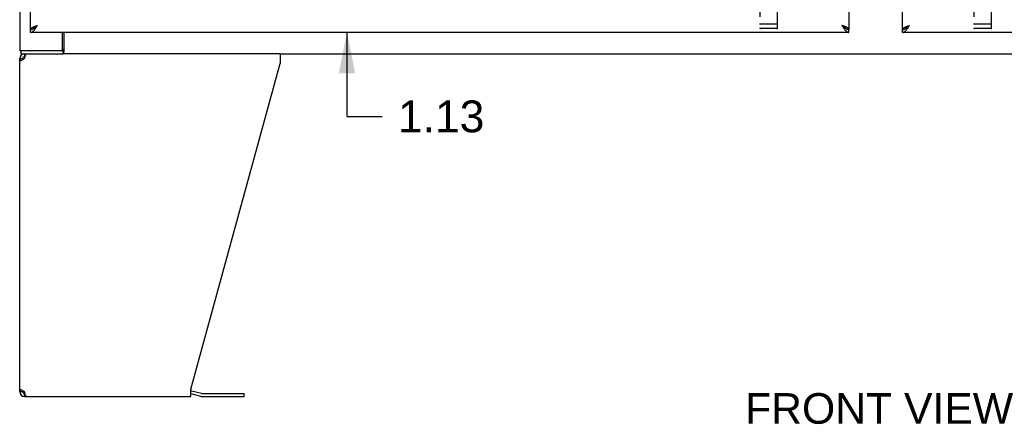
# Model space of a CAD drawing. Header units: inches. Extents: x 0 to 243, y 0 to 157.
# Tile 4 of 22: x 49 to 83, y 36 to 50. Entities that reach past the tile are written whole.
import ezdxf

# ---------------------------------------------------------------- set-up
doc = ezdxf.new("R2010")
doc.units = ezdxf.units.IN
doc.header["$LTSCALE"] = 13.357143
doc.header["$MEASUREMENT"] = 0
doc.linetypes.add('HIDDEN', pattern=[0.2, 0.1, -0.1])
doc.layers.get('0').update_dxf_attribs({"linetype": 'CONTINUOUS'})
for name, color, linetype in [('02___PRT_ALL_AXES', 7, 'CONTINUOUS'), ('DEFAULT_2', 8, 'HIDDEN'), ('DIMENSIONS', 7, 'CONTINUOUS')]:
    doc.layers.add(name, color=color, linetype=linetype)
doc.styles.get("Standard").update_dxf_attribs({"font": 'arial.ttf'})
doc.dimstyles.new('DIMSTYLE_2', dxfattribs={"dimtxt": 1.114286, "dimasz": 1.428571, "dimexe": 0.09, "dimexo": 0.07, "dimgap": 0.039, "dimtad": 0, "dimtih": 1, "dimtoh": 1, "dimzin": 4, "dimdsep": 46, "dimtxsty": 'Standard', "dimblk": '_FILLED', "dimblk1": '_FILLED', "dimblk2": '_FILLED', "dimcen": 0.09, "dimazin": 1, "dimtfac": 1, "dimtdec": 3, "dimtofl": 0, "dimtmove": 0, "dimatfit": 3, "dimldrblk": '_FILLED', "dimfxl": 1, "dimtolj": 1, "dimtzin": 4, "dimarcsym": 0})

# ---------------------------------------------------------------- blocks, each defined once
blk = doc.blocks.new('_FILLED')
at = {"color": 0, "linetype": 'ByBlock'}
blk.add_solid([(0, 0), (-1, 0.2), (-1, -0.2)], dxfattribs=at)
blk = doc.blocks.new('*D10')
at = {"layer": 'DIMENSIONS', "color": 2, "linetype": 'Continuous'}
for p, q in [((73.945, 92.119), (71.416, 92.119)), ((77.57, 92.119), (80.427, 92.119))]:
    blk.add_line(p, q, dxfattribs=at)
at = {"layer": 'DIMENSIONS', "color": 2, "linetype": 'Continuous', "xscale": 1.4285714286, "yscale": 1.4285714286, "zscale": 1.4285714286}
blk.add_blockref('_FILLED', (73.945, 92.119), dxfattribs=at)
at = {"layer": 'DIMENSIONS', "color": 2, "linetype": 'Continuous', "xscale": 1.4285714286, "yscale": 1.4285714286, "zscale": 1.4285714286, "rotation": 180}
blk.add_blockref('_FILLED', (77.57, 92.119), dxfattribs=at)
at = {"layer": 'DIMENSIONS', "color": 2, "linetype": 'Continuous', "insert": (70.859, 92.677), "char_height": 1.1143, "width": 3.02804, "attachment_point": 3, "line_spacing_factor": 0.9}
blk.add_mtext('3.63', dxfattribs=at)
blk = doc.blocks.new('*D12')
at = {"layer": 'DIMENSIONS', "color": 2, "linetype": 'Continuous'}
for p, q in [((59.977, 50.695), (59.977, 53.552)), ((59.977, 49.57), (59.977, 46.629)), ((59.977, 46.629), (61.206, 46.629))]:
    blk.add_line(p, q, dxfattribs=at)
at = {"layer": 'DIMENSIONS', "color": 2, "linetype": 'Continuous', "xscale": 1.4285714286, "yscale": 1.4285714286, "zscale": 1.4285714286}
for p, rotation in [((59.977, 50.695), 270), ((59.977, 49.57), 90)]:
    blk.add_blockref('_FILLED', p, dxfattribs=dict(at, rotation=rotation))
at = {"layer": 'DIMENSIONS', "color": 2, "linetype": 'Continuous', "insert": (61.763, 47.186), "char_height": 1.1143, "width": 3.02804, "attachment_point": 1, "line_spacing_factor": 0.9}
blk.add_mtext('1.13', dxfattribs=at)

msp = doc.modelspace()

# ---------------------------------------------------------------- linework, layer by layer
at = {"color": 3, "linetype": 'Continuous'}
for p, q in [((48.508, 120.716), (48.508, 48.924)), ((77.57, 119.966), (77.57, 49.674)), ((79.445, 49.674), (79.445, 119.966)), ((48.883, 49.674), (48.883, 54.07)), ((49.097, 49.805), (49.129, 49.817)), ((79.659, 49.805), (79.692, 49.817)), ((77.57, 49.57), (48.883, 49.57)), ((50.007, 48.987), (50.007, 49.57)), ((108.133, 49.57), (79.445, 49.57)), ((50.015, 48.924), (48.508, 48.924)), ((48.674, 48.654), (48.682, 48.68)), ((48.682, 48.68), (48.689, 48.705)), ((57.631, 48.82), (50.03, 48.82)), ((57.631, 48.82), (57.631, 48.48)), ((48.508, 36.987), (48.508, 48.654)), ((48.652, 48.64), (48.631, 48.626)), ((48.674, 48.654), (48.652, 48.64)), ((54.508, 37.069), (57.631, 48.48)), ((48.591, 37.041), (48.61, 37.028)), ((48.61, 37.028), (48.631, 37.014)), ((48.631, 37.014), (48.652, 37)), ((48.652, 37), (48.674, 36.987)), ((48.682, 36.96), (48.674, 36.987)), ((54.508, 36.82), (54.508, 37.069)), ((54.525, 37.022), (54.874, 36.929)), ((54.89, 36.927), (56.376, 36.927)), ((48.674, 36.82), (54.508, 36.82))]:
    msp.add_line(p, q, dxfattribs=at)
at = {"color": 7, "linetype": 'Continuous'}
for p, q in [((48.985, 49.703), (48.996, 49.709)), ((77.447, 49.716), (77.457, 49.709)), ((79.548, 49.703), (79.558, 49.709)), ((48.883, 49.57), (48.883, 49.674)), ((50.06, 49.57), (50.06, 48.917)), ((77.57, 49.57), (77.57, 49.674)), ((79.445, 49.57), (79.445, 49.674)), ((48.56, 48.82), (48.56, 48.924)), ((48.56, 48.82), (50.03, 48.82)), ((48.674, 48.82), (48.674, 48.716)), ((48.693, 48.716), (48.674, 48.716)), ((50.015, 48.924), (50.015, 48.82)), ((57.631, 48.82), (99.384, 48.82)), ((48.508, 48.654), (48.612, 48.654)), ((48.612, 36.987), (48.508, 36.987)), ((48.634, 36.939), (48.634, 37.012)), ((48.674, 36.924), (48.693, 36.924)), ((48.674, 36.82), (48.674, 36.924)), ((56.376, 36.823), (56.376, 36.927)), ((54.508, 36.919), (54.847, 36.828)), ((54.89, 36.823), (56.376, 36.823))]:
    msp.add_line(p, q, dxfattribs=at)
at = {"color": 3, "linetype": 'Continuous'}
for points in [[(48.883, 49.674), (48.883, 49.68), (48.885, 49.686), (48.887, 49.692), (48.891, 49.698), (48.896, 49.704), (48.901, 49.71), (48.908, 49.716), (48.916, 49.722), (48.924, 49.727), (48.933, 49.733), (48.944, 49.739), (48.955, 49.745), (48.967, 49.751), (48.979, 49.757)], [(48.979, 49.757), (48.992, 49.763), (49.006, 49.769), (49.02, 49.775), (49.035, 49.781), (49.05, 49.787), (49.065, 49.793), (49.081, 49.799), (49.097, 49.805)], [(49.026, 49.666), (49.037, 49.68), (49.047, 49.693), (49.057, 49.707), (49.067, 49.722), (49.078, 49.737), (49.088, 49.753), (49.098, 49.768), (49.109, 49.784), (49.119, 49.8), (49.129, 49.817)], [(77.474, 49.757), (77.461, 49.763), (77.447, 49.769), (77.433, 49.775), (77.418, 49.781), (77.403, 49.787), (77.387, 49.793), (77.372, 49.799), (77.356, 49.805), (77.324, 49.817)], [(77.324, 49.817), (77.334, 49.8), (77.344, 49.784), (77.354, 49.768), (77.365, 49.753), (77.375, 49.737), (77.385, 49.722), (77.395, 49.707), (77.406, 49.693), (77.416, 49.68)], [(77.57, 49.674), (77.57, 49.68), (77.568, 49.686), (77.565, 49.692), (77.562, 49.698), (77.557, 49.704), (77.551, 49.71), (77.545, 49.716), (77.537, 49.722), (77.529, 49.727), (77.519, 49.733), (77.509, 49.739), (77.498, 49.745), (77.486, 49.751), (77.474, 49.757)], [(79.445, 49.674), (79.446, 49.68), (79.447, 49.686), (79.45, 49.692), (79.453, 49.698), (79.458, 49.704), (79.464, 49.71), (79.47, 49.716), (79.478, 49.722), (79.487, 49.727), (79.496, 49.733), (79.506, 49.739), (79.517, 49.745), (79.529, 49.751), (79.541, 49.757)], [(79.541, 49.757), (79.555, 49.763), (79.568, 49.769), (79.583, 49.775), (79.597, 49.781), (79.612, 49.787), (79.628, 49.793), (79.643, 49.799), (79.659, 49.805)], [(79.589, 49.666), (79.599, 49.68), (79.609, 49.693), (79.62, 49.707), (79.63, 49.722), (79.64, 49.737), (79.65, 49.753), (79.661, 49.768), (79.671, 49.784), (79.681, 49.8), (79.692, 49.817)], [(48.883, 49.57), (48.893, 49.571), (48.903, 49.572), (48.913, 49.575), (48.924, 49.578), (48.934, 49.583), (48.944, 49.589), (48.954, 49.595), (48.965, 49.603), (48.975, 49.612), (48.985, 49.621), (48.996, 49.631), (49.006, 49.642), (49.016, 49.654), (49.026, 49.666)], [(77.416, 49.68), (77.426, 49.666), (77.437, 49.654), (77.447, 49.642), (77.457, 49.631), (77.467, 49.621), (77.478, 49.612), (77.488, 49.603), (77.498, 49.595), (77.508, 49.589), (77.519, 49.583), (77.529, 49.578), (77.539, 49.575), (77.55, 49.572), (77.56, 49.571), (77.57, 49.57)], [(79.445, 49.57), (79.455, 49.571), (79.466, 49.572), (79.476, 49.575), (79.486, 49.578), (79.496, 49.583), (79.507, 49.589), (79.517, 49.595), (79.527, 49.603), (79.537, 49.612), (79.548, 49.621), (79.558, 49.631), (79.568, 49.642), (79.579, 49.654), (79.589, 49.666)], [(48.689, 48.705), (48.697, 48.729), (48.705, 48.751), (48.712, 48.771)], [(48.712, 48.771), (48.72, 48.788), (48.727, 48.802)], [(48.727, 48.802), (48.735, 48.812), (48.743, 48.818), (48.75, 48.82)], [(50.033, 48.949), (50.031, 48.943), (50.029, 48.94), (50.028, 48.937), (50.027, 48.935), (50.026, 48.933), (50.025, 48.931), (50.023, 48.929), (50.022, 48.927), (50.02, 48.926), (50.019, 48.925), (50.017, 48.924), (50.016, 48.924), (50.015, 48.924)], [(50.06, 48.98), (50.058, 48.98), (50.056, 48.979), (50.054, 48.978), (50.052, 48.977), (50.049, 48.975), (50.047, 48.974), (50.045, 48.972), (50.044, 48.97), (50.042, 48.968), (50.041, 48.965), (50.039, 48.963), (50.038, 48.96), (50.036, 48.957), (50.035, 48.955), (50.034, 48.952), (50.033, 48.949)], [(48.556, 48.571), (48.542, 48.585), (48.53, 48.599), (48.52, 48.612), (48.513, 48.626), (48.509, 48.64), (48.508, 48.654)], [(48.591, 48.599), (48.573, 48.585), (48.556, 48.571)], [(48.631, 48.626), (48.61, 48.612), (48.591, 48.599)], [(48.508, 36.987), (48.509, 37), (48.513, 37.014), (48.52, 37.028), (48.53, 37.041), (48.542, 37.055), (48.556, 37.069)], [(48.556, 37.069), (48.573, 37.055), (48.591, 37.041)], [(48.697, 36.911), (48.689, 36.935), (48.682, 36.96)], [(48.712, 36.869), (48.705, 36.889), (48.697, 36.911)], [(48.727, 36.838), (48.72, 36.852), (48.712, 36.869)], [(48.75, 36.82), (48.743, 36.822), (48.735, 36.828), (48.727, 36.838)]]:
    msp.add_lwpolyline(points, dxfattribs=at)
at = {"color": 7, "linetype": 'Continuous'}
for points in [[(48.883, 49.674), (48.893, 49.674), (48.903, 49.675), (48.913, 49.677), (48.924, 49.679), (48.934, 49.682), (48.944, 49.685), (48.954, 49.689), (48.965, 49.693), (48.975, 49.698), (48.985, 49.703)], [(48.996, 49.709), (49.006, 49.716), (49.016, 49.723), (49.026, 49.73), (49.037, 49.737), (49.047, 49.745), (49.057, 49.753), (49.067, 49.762), (49.078, 49.771), (49.088, 49.78), (49.098, 49.789), (49.109, 49.798), (49.119, 49.807), (49.129, 49.817)], [(48.998, 49.711), (49.002, 49.717), (49.008, 49.724), (49.014, 49.731), (49.021, 49.738), (49.028, 49.745), (49.037, 49.752), (49.045, 49.76), (49.055, 49.767), (49.064, 49.774), (49.075, 49.781), (49.085, 49.788), (49.096, 49.795), (49.107, 49.802), (49.118, 49.809), (49.129, 49.817)], [(77.324, 49.817), (77.334, 49.807), (77.344, 49.798), (77.354, 49.789), (77.365, 49.78), (77.375, 49.771), (77.385, 49.762), (77.395, 49.753), (77.406, 49.745), (77.416, 49.737), (77.426, 49.73), (77.437, 49.723), (77.447, 49.716)], [(77.454, 49.711), (77.451, 49.717), (77.445, 49.724), (77.439, 49.731), (77.432, 49.738), (77.424, 49.745), (77.416, 49.752), (77.407, 49.76), (77.398, 49.767), (77.388, 49.774), (77.378, 49.781), (77.368, 49.788), (77.357, 49.795), (77.346, 49.802), (77.335, 49.809), (77.324, 49.817)], [(77.457, 49.709), (77.467, 49.703), (77.478, 49.698), (77.488, 49.693), (77.498, 49.689), (77.508, 49.685), (77.519, 49.682), (77.529, 49.679), (77.539, 49.677), (77.55, 49.675), (77.56, 49.674), (77.57, 49.674)], [(79.445, 49.674), (79.455, 49.674), (79.466, 49.675), (79.476, 49.677), (79.486, 49.679), (79.496, 49.682), (79.507, 49.685), (79.517, 49.689), (79.527, 49.693), (79.537, 49.698), (79.548, 49.703)], [(79.558, 49.709), (79.568, 49.716), (79.579, 49.723), (79.589, 49.73), (79.599, 49.737), (79.609, 49.745), (79.62, 49.753), (79.63, 49.762), (79.64, 49.771), (79.65, 49.78), (79.661, 49.789), (79.671, 49.798), (79.681, 49.807), (79.692, 49.817)], [(79.561, 49.711), (79.565, 49.717), (79.57, 49.724), (79.576, 49.731), (79.583, 49.738), (79.591, 49.745), (79.599, 49.752), (79.608, 49.76), (79.617, 49.767), (79.627, 49.774), (79.637, 49.781), (79.648, 49.788), (79.658, 49.795), (79.669, 49.802), (79.68, 49.809), (79.692, 49.817)], [(50.048, 48.881), (50.046, 48.871), (50.045, 48.866), (50.044, 48.861), (50.042, 48.856), (50.041, 48.851), (50.039, 48.846), (50.038, 48.842), (50.036, 48.838), (50.035, 48.834), (50.033, 48.831), (50.031, 48.829), (50.028, 48.826), (50.026, 48.824), (50.024, 48.822), (50.021, 48.821), (50.019, 48.821), (50.017, 48.82), (50.015, 48.82)], [(50.06, 48.917), (50.059, 48.915), (50.057, 48.912), (50.056, 48.909), (50.055, 48.905), (50.053, 48.901), (50.052, 48.896), (50.051, 48.891), (50.05, 48.886), (50.048, 48.881)], [(48.616, 48.616), (48.614, 48.626), (48.612, 48.64), (48.612, 48.654)], [(48.612, 36.987), (48.612, 37), (48.614, 37.014)]]:
    msp.add_lwpolyline(points, dxfattribs=at)
at = {"color": 3, "linetype": 'Continuous'}
for centre, radius, start, end in [((48.674, 48.654), 0.167, 90, 180), ((49.945, 48.987), 0.0625, 270, 360), ((48.674, 36.987), 0.167, 180, 270), ((54.482, 36.862), 0.167, 75, 81.039), ((54.89, 36.989), 0.0625, 255, 270)]:
    msp.add_arc(centre, radius, start, end, dxfattribs=at)
at = {"color": 7, "linetype": 'Continuous'}
for centre, radius, start, end in [((48.674, 48.654), 0.0625, 90, 180), ((48.674, 36.987), 0.0625, 180, 270), ((54.89, 36.989), 0.167, 255, 270)]:
    msp.add_arc(centre, radius, start, end, dxfattribs=at)
at = {"layer": '02___PRT_ALL_AXES', "color": 8, "linetype": 'HIDDEN'}
for p, q in [((75.04, 49.703), (74.475, 49.703)), ((82.54, 49.703), (81.975, 49.703))]:
    msp.add_line(p, q, dxfattribs=at)
at = {"layer": 'DEFAULT_2', "color": 8, "linetype": 'HIDDEN'}
for p, q in [((74.445, 51.458), (74.445, 49.733)), ((75.07, 49.733), (75.07, 51.458)), ((81.945, 51.458), (81.945, 49.733)), ((82.57, 49.733), (82.57, 51.458)), ((74.463, 49.861), (74.462, 49.861)), ((74.464, 49.861), (74.463, 49.861)), ((74.465, 49.861), (74.464, 49.861)), ((74.464, 49.861), (74.464, 49.861)), ((74.466, 49.861), (74.465, 49.861)), ((74.467, 49.861), (74.466, 49.861)), ((74.468, 49.861), (74.467, 49.861)), ((74.469, 49.861), (74.468, 49.861)), ((74.468, 49.861), (74.468, 49.861)), ((74.47, 49.861), (74.469, 49.861)), ((74.471, 49.861), (74.47, 49.861)), ((74.472, 49.861), (74.471, 49.861)), ((74.473, 49.861), (74.472, 49.861)), ((74.474, 49.861), (74.473, 49.861)), ((74.473, 49.861), (74.473, 49.861)), ((74.475, 49.861), (74.474, 49.861)), ((75.04, 49.861), (74.475, 49.861)), ((74.725, 49.703), (74.54, 49.703)), ((74.975, 49.703), (74.79, 49.703)), ((75.04, 49.861), (75.041, 49.861)), ((75.041, 49.861), (75.042, 49.861)), ((75.042, 49.861), (75.043, 49.861)), ((75.043, 49.861), (75.044, 49.861)), ((75.044, 49.861), (75.045, 49.861)), ((75.045, 49.861), (75.046, 49.861)), ((75.045, 49.861), (75.045, 49.861)), ((75.046, 49.861), (75.047, 49.861)), ((75.047, 49.861), (75.048, 49.861)), ((75.048, 49.861), (75.049, 49.861)), ((75.049, 49.861), (75.05, 49.861)), ((75.05, 49.861), (75.051, 49.861)), ((75.05, 49.861), (75.05, 49.861)), ((75.051, 49.861), (75.052, 49.861)), ((75.052, 49.861), (75.053, 49.861)), ((75.053, 49.861), (75.054, 49.861)), ((75.053, 49.861), (75.053, 49.861)), ((81.963, 49.861), (81.962, 49.861)), ((81.964, 49.861), (81.963, 49.861)), ((81.965, 49.861), (81.964, 49.861)), ((81.964, 49.861), (81.964, 49.861)), ((81.966, 49.861), (81.965, 49.861)), ((81.967, 49.861), (81.966, 49.861)), ((81.968, 49.861), (81.967, 49.861)), ((81.969, 49.861), (81.968, 49.861)), ((81.968, 49.861), (81.968, 49.861)), ((81.97, 49.861), (81.969, 49.861)), ((81.971, 49.861), (81.97, 49.861)), ((81.972, 49.861), (81.971, 49.861)), ((81.973, 49.861), (81.972, 49.861)), ((81.974, 49.861), (81.973, 49.861)), ((81.973, 49.861), (81.973, 49.861)), ((81.975, 49.861), (81.974, 49.861)), ((82.54, 49.861), (81.975, 49.861)), ((82.225, 49.703), (82.04, 49.703)), ((82.475, 49.703), (82.29, 49.703)), ((82.54, 49.861), (82.541, 49.861)), ((82.541, 49.861), (82.542, 49.861)), ((82.542, 49.861), (82.543, 49.861)), ((82.543, 49.861), (82.544, 49.861)), ((82.544, 49.861), (82.545, 49.861)), ((82.545, 49.861), (82.546, 49.861)), ((82.545, 49.861), (82.545, 49.861)), ((82.546, 49.861), (82.547, 49.861)), ((82.547, 49.861), (82.548, 49.861)), ((82.548, 49.861), (82.549, 49.861)), ((82.549, 49.861), (82.55, 49.861)), ((82.55, 49.861), (82.551, 49.861)), ((82.55, 49.861), (82.55, 49.861)), ((82.551, 49.861), (82.552, 49.861)), ((82.552, 49.861), (82.553, 49.861)), ((82.553, 49.861), (82.554, 49.861)), ((82.553, 49.861), (82.553, 49.861))]:
    msp.add_line(p, q, dxfattribs=at)
for points in [[(74.462, 49.861), (74.461, 49.861), (74.461, 49.861), (74.461, 49.861), (74.46, 49.861), (74.46, 49.862), (74.459, 49.862), (74.459, 49.862), (74.459, 49.862), (74.458, 49.862), (74.458, 49.862), (74.458, 49.862), (74.457, 49.862), (74.457, 49.862), (74.457, 49.862), (74.456, 49.862), (74.456, 49.862), (74.456, 49.862), (74.455, 49.862), (74.455, 49.862), (74.455, 49.862), (74.454, 49.863), (74.454, 49.863), (74.454, 49.863), (74.454, 49.863), (74.453, 49.863), (74.453, 49.863), (74.453, 49.863), (74.452, 49.863), (74.452, 49.863), (74.452, 49.863), (74.452, 49.863), (74.451, 49.863), (74.451, 49.863), (74.451, 49.864), (74.451, 49.864), (74.45, 49.864), (74.45, 49.864), (74.45, 49.864), (74.45, 49.864), (74.449, 49.864), (74.449, 49.864), (74.449, 49.864), (74.449, 49.864), (74.449, 49.864), (74.448, 49.865), (74.448, 49.865), (74.448, 49.865), (74.448, 49.865), (74.448, 49.865), (74.448, 49.865), (74.447, 49.865), (74.447, 49.865), (74.447, 49.865), (74.447, 49.865), (74.447, 49.865), (74.447, 49.866), (74.446, 49.866), (74.446, 49.866), (74.446, 49.866), (74.446, 49.866), (74.446, 49.866), (74.446, 49.866), (74.446, 49.866), (74.446, 49.866), (74.446, 49.867), (74.446, 49.867), (74.445, 49.867), (74.445, 49.867), (74.445, 49.867), (74.445, 49.867), (74.445, 49.867), (74.445, 49.867), (74.445, 49.867), (74.445, 49.867), (74.445, 49.868), (74.445, 49.868), (74.445, 49.868), (74.445, 49.868), (74.445, 49.868)], [(75.054, 49.861), (75.055, 49.861), (75.055, 49.861), (75.055, 49.862), (75.056, 49.862), (75.056, 49.862), (75.056, 49.862), (75.057, 49.862), (75.057, 49.862), (75.057, 49.862), (75.058, 49.862), (75.058, 49.862), (75.058, 49.862), (75.059, 49.862), (75.059, 49.862), (75.059, 49.862), (75.06, 49.862), (75.06, 49.862), (75.06, 49.862), (75.061, 49.863), (75.061, 49.863), (75.061, 49.863), (75.062, 49.863), (75.062, 49.863), (75.062, 49.863), (75.062, 49.863), (75.063, 49.863), (75.063, 49.863), (75.063, 49.863), (75.064, 49.863), (75.064, 49.863), (75.064, 49.863), (75.064, 49.864), (75.065, 49.864), (75.065, 49.864), (75.065, 49.864), (75.065, 49.864), (75.065, 49.864), (75.066, 49.864), (75.066, 49.864), (75.066, 49.864), (75.066, 49.864), (75.067, 49.864), (75.067, 49.865), (75.067, 49.865), (75.067, 49.865), (75.067, 49.865), (75.067, 49.865), (75.068, 49.865), (75.068, 49.865), (75.068, 49.865), (75.068, 49.865), (75.068, 49.865), (75.068, 49.865), (75.069, 49.866), (75.069, 49.866), (75.069, 49.866), (75.069, 49.866), (75.069, 49.866), (75.069, 49.866), (75.069, 49.866), (75.069, 49.866), (75.069, 49.866), (75.069, 49.867), (75.07, 49.867), (75.07, 49.867), (75.07, 49.867), (75.07, 49.867), (75.07, 49.867), (75.07, 49.867), (75.07, 49.867), (75.07, 49.867), (75.07, 49.867), (75.07, 49.868), (75.07, 49.868), (75.07, 49.868), (75.07, 49.868), (75.07, 49.868)], [(81.962, 49.861), (81.961, 49.861), (81.961, 49.861), (81.961, 49.861), (81.96, 49.861), (81.96, 49.862), (81.959, 49.862), (81.959, 49.862), (81.959, 49.862), (81.958, 49.862), (81.958, 49.862), (81.958, 49.862), (81.957, 49.862), (81.957, 49.862), (81.957, 49.862), (81.956, 49.862), (81.956, 49.862), (81.956, 49.862), (81.955, 49.862), (81.955, 49.862), (81.955, 49.862), (81.954, 49.863), (81.954, 49.863), (81.954, 49.863), (81.954, 49.863), (81.953, 49.863), (81.953, 49.863), (81.953, 49.863), (81.952, 49.863), (81.952, 49.863), (81.952, 49.863), (81.952, 49.863), (81.951, 49.863), (81.951, 49.863), (81.951, 49.864), (81.951, 49.864), (81.95, 49.864), (81.95, 49.864), (81.95, 49.864), (81.95, 49.864), (81.949, 49.864), (81.949, 49.864), (81.949, 49.864), (81.949, 49.864), (81.949, 49.864), (81.948, 49.865), (81.948, 49.865), (81.948, 49.865), (81.948, 49.865), (81.948, 49.865), (81.948, 49.865), (81.947, 49.865), (81.947, 49.865), (81.947, 49.865), (81.947, 49.865), (81.947, 49.865), (81.947, 49.866), (81.946, 49.866), (81.946, 49.866), (81.946, 49.866), (81.946, 49.866), (81.946, 49.866), (81.946, 49.866), (81.946, 49.866), (81.946, 49.866), (81.946, 49.867), (81.946, 49.867), (81.945, 49.867), (81.945, 49.867), (81.945, 49.867), (81.945, 49.867), (81.945, 49.867), (81.945, 49.867), (81.945, 49.867), (81.945, 49.867), (81.945, 49.868), (81.945, 49.868), (81.945, 49.868), (81.945, 49.868), (81.945, 49.868)], [(82.554, 49.861), (82.555, 49.861), (82.555, 49.861), (82.555, 49.862), (82.556, 49.862), (82.556, 49.862), (82.556, 49.862), (82.557, 49.862), (82.557, 49.862), (82.557, 49.862), (82.558, 49.862), (82.558, 49.862), (82.558, 49.862), (82.559, 49.862), (82.559, 49.862), (82.559, 49.862), (82.56, 49.862), (82.56, 49.862), (82.56, 49.862), (82.561, 49.863), (82.561, 49.863), (82.561, 49.863), (82.562, 49.863), (82.562, 49.863), (82.562, 49.863), (82.562, 49.863), (82.563, 49.863), (82.563, 49.863), (82.563, 49.863), (82.564, 49.863), (82.564, 49.863), (82.564, 49.863), (82.564, 49.864), (82.565, 49.864), (82.565, 49.864), (82.565, 49.864), (82.565, 49.864), (82.565, 49.864), (82.566, 49.864), (82.566, 49.864), (82.566, 49.864), (82.566, 49.864), (82.567, 49.864), (82.567, 49.865), (82.567, 49.865), (82.567, 49.865), (82.567, 49.865), (82.567, 49.865), (82.568, 49.865), (82.568, 49.865), (82.568, 49.865), (82.568, 49.865), (82.568, 49.865), (82.568, 49.865), (82.569, 49.866), (82.569, 49.866), (82.569, 49.866), (82.569, 49.866), (82.569, 49.866), (82.569, 49.866), (82.569, 49.866), (82.569, 49.866), (82.569, 49.866), (82.569, 49.867), (82.57, 49.867), (82.57, 49.867), (82.57, 49.867), (82.57, 49.867), (82.57, 49.867), (82.57, 49.867), (82.57, 49.867), (82.57, 49.867), (82.57, 49.867), (82.57, 49.868), (82.57, 49.868), (82.57, 49.868), (82.57, 49.868), (82.57, 49.868)]]:
    msp.add_lwpolyline(points, dxfattribs=at)
for centre, start, end in [((74.475, 49.733), 180, 270), ((75.04, 49.733), 270, 360), ((81.975, 49.733), 180, 270), ((82.54, 49.733), 270, 360)]:
    msp.add_arc(centre, 0.03, start, end, dxfattribs=at)

# ---------------------------------------------------------------- texts
at = {"layer": 'DIMENSIONS', "color": 2, "linetype": 'Continuous', "insert": (78.626, 36.935), "char_height": 1.0714, "width": 9.376, "attachment_point": 2, "line_spacing_factor": 0.9}
msp.add_mtext('FRONT VIEW', dxfattribs=at)

# ---------------------------------------------------------------- dimensions: what is measured, and where the dimension line sits
at = {"layer": 'DIMENSIONS', "color": 2, "linetype": 'Continuous'}
dim = msp.add_linear_dim(base=(77.570056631, 92.11942733), p1=(73.945056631, 118.945015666), p2=(77.570056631, 49.694015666), dimstyle='DIMSTYLE_2', dxfattribs=at)
dim.commit()
dim.dimension.update_dxf_attribs({"geometry": '*D10', "text_midpoint": (69.343162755, 92.113211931), "dimtype": 160})
dim = msp.add_linear_dim(base=(59.977267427, 49.570015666), p1=(50.632556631, 50.695015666), p2=(77.550056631, 49.570015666), angle=270, dimstyle='DIMSTYLE_2', dxfattribs=at)
dim.commit()
dim.dimension.update_dxf_attribs({"geometry": '*D12', "text_midpoint": (63.325263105, 46.622922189), "dimtype": 160})

doc.saveas('drawing.dxf')
